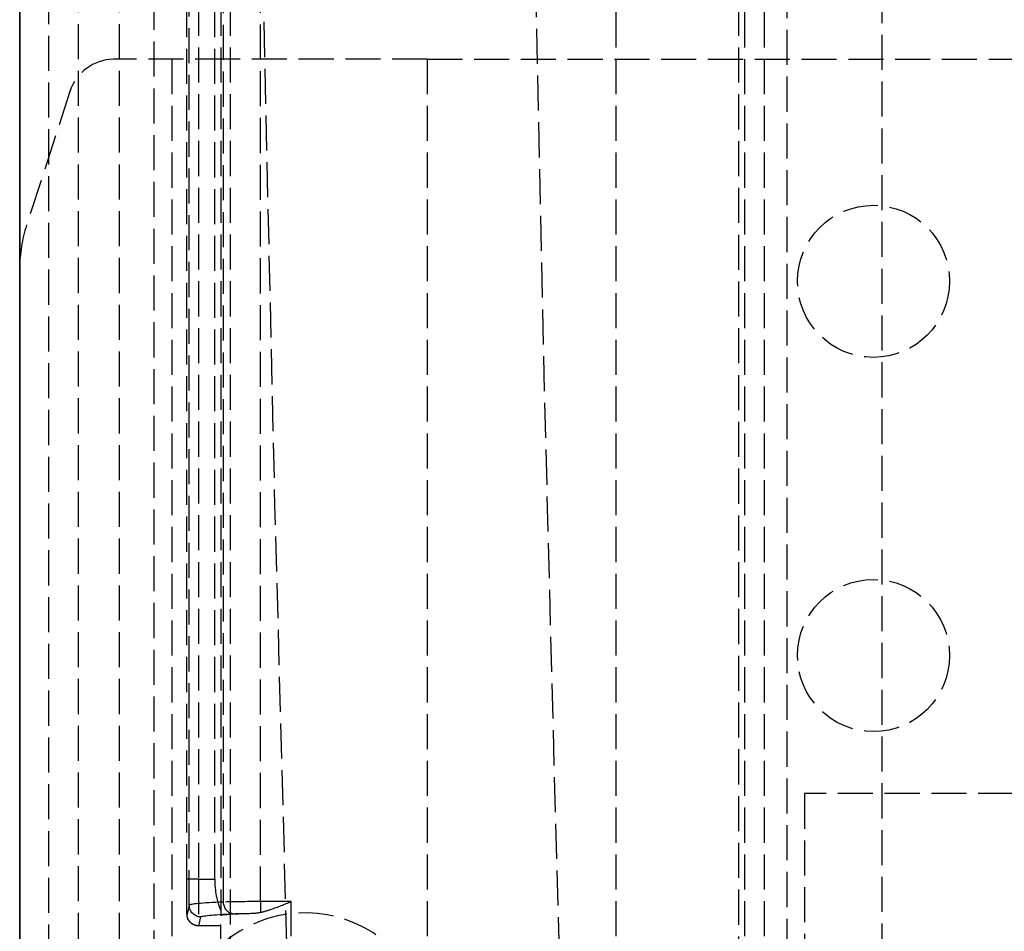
# Model space of a CAD drawing. Header units: millimetres. Extents: x 0 to 348, y -3 to 488.
# Tile 4 of 10: x 0 to 42, y 44 to 83. Entities that reach past the tile are written whole.
import ezdxf

# ---------------------------------------------------------------- set-up
doc = ezdxf.new("R2010")
doc.units = ezdxf.units.MM
doc.header["$LTSCALE"] = 10
doc.linetypes.add('ALLCAD_Strich', pattern=[0.2, 0.15, -0.05])
doc.layers.add('BESCH_KONT_sich_schn_grun_2d', color=10, linetype='Continuous')
doc.layers.add('BESCH_KONT_sich_schn_seit_2d', color=160, linetype='Continuous')

msp = doc.modelspace()

# ---------------------------------------------------------------- linework, layer by layer
at = {"layer": 'BESCH_KONT_sich_schn_grun_2d', "linetype": 'ALLCAD_Strich'}
for p, q in [((7.641, 488), (7.641, 46.442)), ((8.337, 46.442), (8.337, 488)), ((8.6, 488), (8.6, 45.1)), ((9, 488), (9, 0)), ((25.5, 0), (25.5, 488)), ((7.141, 46.442), (7.141, 344.75)), ((7.141, 46.442), (7.141, 344.75)), ((7.25, 45.326), (7.25, 344.75)), ((8.715, 45.463), (8.715, 344.75)), ((10.296, 45.483), (10.296, 344.75)), ((30.994, 0), (30.994, 344.75)), ((31.835, 0), (31.835, 344.75)), ((32.792, 344.75), (32.792, 40)), ((36.865, 39.04), (36.865, 344.75)), ((30.745, 28.494), (30.745, 321.506)), ((4.25, 311), (4.25, 6.75)), ((5.75, 6.75), (5.75, 311)), ((0, 3), (0, 307)), ((1.25, 3), (1.25, 307)), ((2.5, 307), (2.5, 3)), ((4, 81.5), (4, 81.499)), ((9, 81.5), (4, 81.5)), ((6.5, 81.5), (6.5, 30.5)), ((17.424, 81.5), (9, 81.5)), ((17.424, 81.5), (330.576, 81.5)), ((17.424, 81.5), (17.424, 30.5)), ((2.15, 80.118), (0.293, 74.404)), ((42.475, 50.1), (33.543, 50.1)), ((33.543, 50.1), (33.543, 43.605)), ((7.641, 46.442), (7.141, 46.442)), ((7.141, 46.442), (7.141, 46.442)), ((7.641, 46.442), (8.337, 46.442)), ((11.6, 45.483), (10.296, 45.483)), ((10.296, 45.483), (10.296, 45.025)), ((11.6, 44), (11.6, 45.483)), ((7.25, 45.326), (7.154, 44.943)), ((8.6, 45.1), (8.6, 44.895)), ((7.654, 44.444), (7.75, 44.826)), ((8.6, 43), (8.6, 44.895)), ((8.6, 44.444), (7.654, 44.444)), ((8.6, 44.442), (7.654, 44.442))]:
    msp.add_line(p, q, dxfattribs=at)
for centre in [(36.5, 72), (36.5, 56)]:
    msp.add_circle(centre, 3.25, dxfattribs=at)
for centre, radius, start, end in [((4539.107, 175), 4529.606, 178.101573, 181.898427), ((4.052, 79.5), 2, 91.4957, 162), ((6, 72.55), 6, 162, 180), ((12.2, 39.6), 5.4, 34.6058, 180)]:
    msp.add_arc(centre, radius, start, end, dxfattribs=at)
at = {"layer": 'BESCH_KONT_sich_schn_grun_2d', "linetype": 'ALLCAD_Strich', "extrusion": (0, 0, -1)}
for centre, major_axis, ratio, start_param, end_param in [((7.154, 46.442), (0, 1.5), 0.008727, -3.176499, -1.570796), ((9.11, 45.463), (0.023, -0.499), 0.790388, 0.057, 1.606428), ((7.75, 45.326), (-0.485, 0.121), 0.999353, -1.815533, -0.245041), ((7.654, 44.943), (-0.485, 0.121), 0.999353, -1.815533, -0.245041), ((14.25, 44.824), (6.5, 0), 0.034921, -3.132866, -2.482731), ((11.6, 44.895), (3, 0), 0.034921, -3.141593, -2.180791), ((10.296, 44.931), (1.5, 0), 0.034921, -2.482731, -1.850987)]:
    msp.add_ellipse(centre, major_axis=major_axis, ratio=ratio, start_param=start_param, end_param=end_param, dxfattribs=at)
at = {"layer": 'BESCH_KONT_sich_schn_grun_2d', "linetype": 'ALLCAD_Strich'}
for centre, major_axis, ratio, start_param, end_param in [((7.654, 46.442), (0, -2), 0.006545, -1.570796, 0.034907), ((9.354, 46.442), (0, -2), 0.508746, -1.570796, -0.834677), ((14.25, 45.324), (-7, 0), 0.032426, -0.658862, -0.008727), ((10.296, 45.43), (-2, 0), 0.026191, -1.570796, -0.658862)]:
    msp.add_ellipse(centre, major_axis=major_axis, ratio=ratio, start_param=start_param, end_param=end_param, dxfattribs=at)
for points in [[(23.429, 318.768), (20.379, 222.955), (20.379, 127.045), (23.429, 31.232)], [(9.881, 44.981), (10.026, 44.985), (10.165, 44.997), (10.296, 45.025)]]:
    msp.add_open_spline(points, degree=3, dxfattribs=at)
for points, knots in [([(7.654, 44.442), (7.601, 44.442), (7.548, 44.452), (7.451, 44.483), (7.408, 44.505), (7.33, 44.557), (7.301, 44.587), (7.243, 44.652), (7.226, 44.683), (7.19, 44.75), (7.182, 44.775), (7.168, 44.82), (7.165, 44.835), (7.161, 44.859), (7.159, 44.867), (7.157, 44.883), (7.156, 44.89), (7.154, 44.906), (7.154, 44.914), (7.151, 44.95), (7.151, 44.972), (7.149, 45.058), (7.147, 45.133), (7.145, 45.321), (7.144, 45.435), (7.143, 45.691), (7.142, 45.834), (7.141, 46.132), (7.141, 46.287), (7.141, 46.442)], [-1.570796, -1.570796, -1.570796, -1.570796, -1.568003, -1.568003, -1.564923, -1.564923, -1.560868, -1.560868, -1.554509, -1.554509, -1.542941, -1.542941, -1.526839, -1.526839, -1.510528, -1.510528, -1.488208, -1.488208, -1.444124, -1.444124, -1.252369, -1.252369, -0.93821, -0.93821, -0.624051, -0.624051, -0.309891, -0.309891, 0, 0, 0, 0]), ([(10.296, 45.025), (10.442, 45.056), (10.593, 45.101), (11.033, 45.25), (11.328, 45.372), (11.6, 45.483)], [0.4087449, 0.4087449, 0.4087449, 0.4087449, 0.4564353, 0.4564353, 0.5446067, 0.5446067, 0.5446067, 0.5446067])]:
    msp.add_open_spline(points, degree=3, knots=knots, dxfattribs=at)
at = {"layer": 'BESCH_KONT_sich_schn_seit_2d', "linetype": 'ALLCAD_Strich'}
for p, q in [((0, 0, 49.5), (0, 488, 49.5)), ((0, 45.483, 69.094), (0, 488, 69.094)), ((0, 45.463, 68.318), (0, 488, 68.318)), ((0, 45.326, 64.094), (0, 488, 64.094)), ((0, 46.442, 51.598), (0, 488, 51.598)), ((0, 488, 51.094), (0, 46.442, 51.094)), ((0, 0, 18.344), (0, 488, 18.344)), ((0, 488, 51.612), (0, 45.1, 51.612)), ((0, 0, 67.372), (0, 488, 67.372)), ((0, 433.75, 33.982), (0, 40, 33.982)), ((0, 0, 61.386), (0, 433.75, 61.386)), ((0, 2.5, 26.935), (0, 433.75, 26.935)), ((0, 39.04, 28.862), (0, 433.75, 28.862)), ((0, 2.5, 25.419), (0, 433.75, 25.419)), ((0, 3.5, 22.094), (0, 432.5, 22.094)), ((0, 6, 20.844), (0, 432.5, 20.844)), ((0, 6.75, 436.644), (0, 343.25, 436.644)), ((0, 343.25, 435.144), (0, 6.75, 435.144)), ((0, 343.25, 408.569), (0, 6.75, 408.569)), ((0, 28.494, 68.094), (0, 321.506, 68.094)), ((0, 81.5, 14), (0, 320.5, 14)), ((0, 307, 446.3), (0, 3, 446.3)), ((0, 3, 443.8), (0, 307, 443.8)), ((0, 3, 489.8), (0, 307, 489.8)), ((0, 307, 445.05), (0, 3, 445.05)), ((0, 61, 426.644), (0, 289, 426.644)), ((0, 20.369, 463.8), (0, 149.631, 463.8)), ((0, 81.499, 38.5), (0, 81.5, 38.5)), ((0, 81.5, 41), (0, 81.499, 41)), ((0, 81.5, 41), (0, 81.5, 38.5)), ((0, 81.5, 38.5), (0, 81.5)), ((0, 30.5), (0, 81.5)), ((0, 81.5, 14), (0, 30.5, 14)), ((0, 30.5, 10.924), (0, 81.5, 10.924)), ((0, 81.5, 2.5), (0, 30.5, 2.5)), ((0, 80.118, 38.5), (0, 81.499, 38.5)), ((0, 81.499, 41), (0, 81.499, 38.5)), ((0, 80.118, 41), (0, 81.499, 41)), ((0, 80.118, 38.5), (0, 74.404, 38.5)), ((0, 80.118, 41), (0, 80.118, 38.5)), ((0, 80.118, 41), (0, 74.404, 41)), ((0, 75.25), (0, 75.25, 2.5)), ((0, 72.55, 38.5), (0, 74.404, 38.5)), ((0, 74.404, 41), (0, 74.404, 38.5)), ((0, 72.55, 41), (0, 74.404, 41)), ((0, 72.55, 38.5), (0, 39.45, 38.5)), ((0, 72.55, 41), (0, 72.55, 38.5)), ((0, 72.55, 41), (0, 39.45, 41)), ((0, 68.75), (0, 68.75, 2.5)), ((0, 64), (0, 64, 2.5)), ((0, 63.5), (0, 63.5, 2.5)), ((0, 61, 436.644), (0, 61, 435.144)), ((0, 52, 426.644), (0, 61, 426.644)), ((0, 61, 426.644), (0, 61, 435.144)), ((0, 60.25), (0, 60.25, 2.5)), ((0, 59.25), (0, 59.25, 2.5)), ((0, 58), (0, 58, 2.5)), ((0, 52.75), (0, 52.75, 2.5)), ((0, 52, 435.144), (0, 52, 426.644)), ((0, 51.75), (0, 51.75, 2.5)), ((0, 50.1, 13.5), (0, 43.605, 13.5)), ((0, 50.1, 2.5), (0, 50.1, 13.5)), ((0, 49.5, 22.094), (0, 49.5, 68.094)), ((0, 48.5), (0, 48.5, 2.5)), ((0, 48.25, 68.094), (0, 48.25, 22.094)), ((0, 27.748, 66.844), (0, 48.25, 66.844)), ((0, 46.442, 51.598), (0, 46.442, 51.094)), ((0, 44, 69.094), (0, 45.483, 69.094)), ((0, 45.463, 68.318), (0, 45.483, 69.094)), ((0, 45.326, 64.094), (0, 45.463, 68.318)), ((0, 45.326, 64.094), (0, 44.943, 53.151)), ((0, 39.6, 175.844), (0, 45, 175.844)), ((0, 45, 112.844), (0, 39.6, 112.844)), ((0, 45, 112.844), (0, 45, 175.844)), ((0, 44.981, 68.553), (0, 44.963, 68.03)), ((0, 44.963, 68.03), (0, 44.826, 64.107)), ((0, 43, 66.094), (0, 44.895, 66.094)), ((0, 44.444, 53.164), (0, 44.826, 64.107))]:
    msp.add_line(p, q, dxfattribs=at)
at = {"layer": 'BESCH_KONT_sich_schn_seit_2d', "linetype": 'ALLCAD_Strich', "extrusion": (1, 0, 0)}
for centre, radius, start, end in [((50.5, 435.144), 1.5, 0, 90), ((46.442, 53.098), 1.5, 178, 270), ((42, 175.844), 3, 0, 90)]:
    msp.add_arc(centre, radius, start, end, dxfattribs=at)
at = {"layer": 'BESCH_KONT_sich_schn_seit_2d', "linetype": 'ALLCAD_Strich', "extrusion": (-1, 0, 0)}
for centre, radius, start, end in [((-46.442, 53.094), 2, 270, 2), ((-45.483, 68.594), 0.5, 23.8135, 90)]:
    msp.add_arc(centre, radius, start, end, dxfattribs=at)
for centre, ratio, end_param in [((0, 45.463, 68.012), 0.611984, 1.549429), ((0, 45.326, 64.09), 0.008721, 1.570492), ((0, 44.943, 53.146), 0.008721, 1.570492)]:
    msp.add_ellipse(centre, major_axis=(0, -0.5, 0.017), ratio=ratio, start_param=0, end_param=end_param, dxfattribs=at)
at = {"layer": 'BESCH_KONT_sich_schn_seit_2d', "linetype": 'ALLCAD_Strich'}
for points in [[(0, 24.944, 390.569), (0, 124.945, 390.569), (0, 225.055, 390.569), (0, 325.056, 390.569)], [(0, 44.981, 68.553), (0, 44.985, 68.654), (0, 44.997, 68.732), (0, 45.025, 68.796)]]:
    msp.add_open_spline(points, degree=3, dxfattribs=at)

doc.saveas('drawing.dxf')
